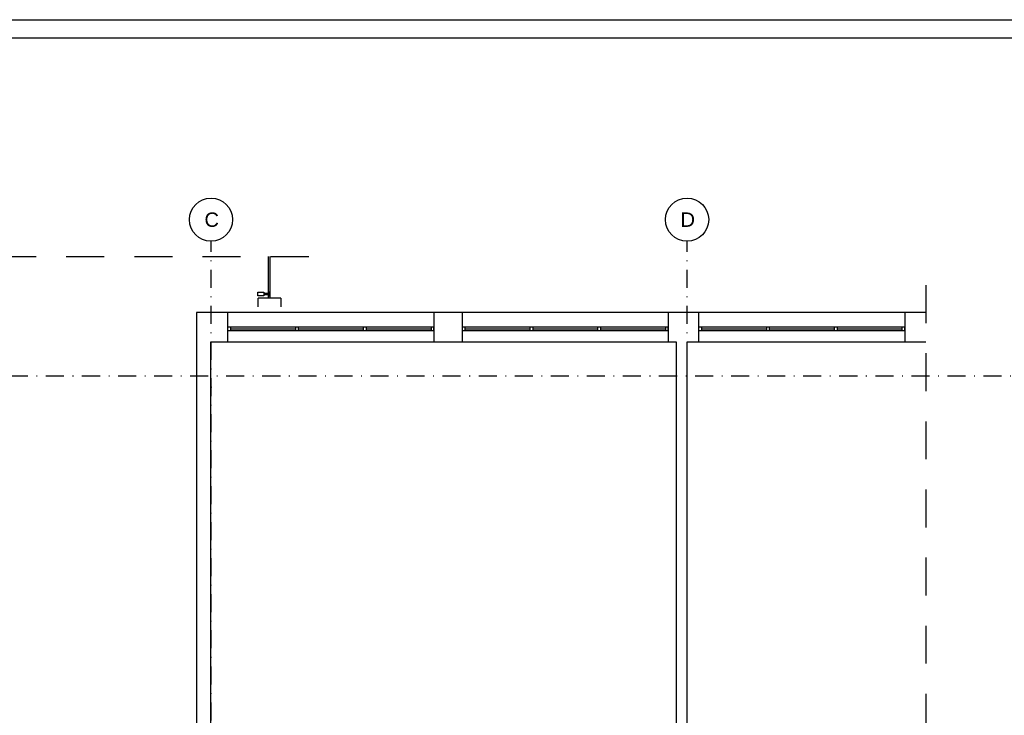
# Model space of a CAD drawing. Header units: metres. Extents: x -1395 to 3805, y -1606 to 1418.
# Tile 6 of 11: x 90 to 1456, y 399 to 1364. Entities that reach past the tile are written whole.
import ezdxf
from ezdxf.enums import TextEntityAlignment as Align

# ---------------------------------------------------------------- set-up
doc = ezdxf.new("R2010")
doc.units = ezdxf.units.M
doc.header["$LTSCALE"] = 50
doc.header["$MEASUREMENT"] = 0
for name, pattern in [('DASHDOTX2', [1, 0.5, -0.25, 0, -0.25]), ('DO', [1, 0.5, -0.24, 0.02, -0.24]), ('DP', [0.63, 0.35, -0.28])]:
    doc.linetypes.add(name, pattern=pattern)
for name, color, linetype in [('A_osie', 7, 'Continuous'), ('BS_lpd', 1, 'DP'), ('BS_ram', 2, 'Continuous'), ('BZ_osd', 1, 'DO'), ('k3_sciany istn', 1, 'DP')]:
    doc.layers.add(name, color=color, linetype=linetype)
doc.styles.add('GENERATED_STYLE_1', font='arial.ttf')

msp = doc.modelspace()

# ---------------------------------------------------------------- linework, layer by layer
at = {"layer": 'A_osie', "color": 18, "linetype": 'DASHDOTX2', "lineweight": 5}
msp.add_point((1015.74, 853.79), dxfattribs=at)
msp.add_point((1015.74, 853.79), dxfattribs=at)
at = {"layer": 'BS_lpd', "ltscale": 3}
for p, q in [((-33.87, 1034.96), (506.71, 1034.96)), ((1346.74, 995.42), (1346.74, -840.71))]:
    msp.add_line(p, q, dxfattribs=at)
at = {"layer": 'BS_ram', "color": 1}
msp.add_lwpolyline([(-1395.38, -1606.3), (-1395.38, 1363.7), (3804.62, 1363.7), (3804.62, -1606.3)], close=True, dxfattribs=at)
at = {"layer": 'BS_ram'}
msp.add_lwpolyline([(-1245.38, -1581.3), (-1245.38, 1338.7), (3779.62, 1338.7), (3779.62, -1581.3)], close=True, dxfattribs=at)
at = {"layer": 'BZ_osd'}
for p, q in [((355.74, -908.39), (355.74, 1056.3)), ((1015.74, -908.39), (1015.74, 1056.3)), ((2701.85, 869.21), (-1149.82, 869.21))]:
    msp.add_line(p, q, dxfattribs=at)
at = {"layer": 'BZ_osd', "color": 7, "linetype": 'Continuous'}
for centre in [(355.74, 1086.3), (1015.74, 1086.3)]:
    msp.add_circle(centre, 30, dxfattribs=at)
at = {"layer": 'k3_sciany istn', "linetype": 'Continuous'}
for p, q in [((435.09, 1034.96), (435.09, 977.49)), ((437.64, 977.49), (437.64, 1034.96)), ((420.7, 980.57), (420.7, 985.72)), ((420.7, 985.72), (428.92, 985.72)), ((428.92, 985.72), (428.92, 980.57)), ((428.92, 984.17), (435.09, 984.17)), ((437.15, 985.72), (435.09, 985.72)), ((437.15, 980.57), (437.15, 985.72)), ((428.92, 980.57), (420.7, 980.57)), ((421.14, 965.49), (421.14, 977.49)), ((452.64, 977.49), (421.14, 977.49)), ((435.09, 982.12), (428.92, 982.12)), ((435.09, 980.57), (437.15, 980.57)), ((452.64, 977.49), (452.64, 965.49)), ((378.74, 957.31), (378.74, 916.81)), ((664.74, 957.31), (378.74, 957.31)), ((664.74, 957.31), (664.74, 916.81)), ((703.74, 957.31), (703.74, 916.81)), ((989.74, 957.31), (703.74, 957.31)), ((989.74, 957.31), (989.74, 916.81)), ((1031.74, 957.31), (1031.74, 916.81)), ((1317.74, 957.31), (1031.74, 957.31)), ((1317.74, 957.31), (1317.74, 916.81)), ((664.74, 937.31), (378.74, 937.31)), ((378.74, 937.31), (378.74, 932.31)), ((378.74, 932.31), (664.74, 932.31)), ((382.74, 937.31), (382.74, 932.31)), ((382.74, 934.81), (472.74, 934.81)), ((472.74, 937.31), (472.74, 932.31)), ((476.74, 937.31), (476.74, 932.31)), ((476.74, 934.81), (566.74, 934.81)), ((566.74, 937.31), (566.74, 932.31)), ((570.74, 937.31), (570.74, 932.31)), ((570.74, 934.81), (660.74, 934.81)), ((660.74, 937.31), (660.74, 932.31)), ((664.74, 932.31), (664.74, 937.31)), ((989.74, 937.31), (703.74, 937.31)), ((703.74, 937.31), (703.74, 932.31)), ((703.74, 932.31), (989.74, 932.31)), ((707.74, 937.31), (707.74, 932.31)), ((707.74, 934.81), (797.74, 934.81)), ((797.74, 937.31), (797.74, 932.31)), ((801.74, 937.31), (801.74, 932.31)), ((801.74, 934.81), (891.74, 934.81)), ((891.74, 937.31), (891.74, 932.31)), ((895.74, 937.31), (895.74, 932.31)), ((895.74, 934.81), (985.74, 934.81)), ((985.74, 937.31), (985.74, 932.31)), ((989.74, 932.31), (989.74, 937.31)), ((1317.74, 937.31), (1031.74, 937.31)), ((1031.74, 937.31), (1031.74, 932.31)), ((1031.74, 932.31), (1317.74, 932.31)), ((1035.74, 937.31), (1035.74, 932.31)), ((1035.74, 934.81), (1125.74, 934.81)), ((1125.74, 937.31), (1125.74, 932.31)), ((1129.74, 937.31), (1129.74, 932.31)), ((1129.74, 934.81), (1219.74, 934.81)), ((1219.74, 937.31), (1219.74, 932.31)), ((1223.74, 937.31), (1223.74, 932.31)), ((1223.74, 934.81), (1313.74, 934.81)), ((1313.74, 937.31), (1313.74, 932.31)), ((1317.74, 932.31), (1317.74, 937.31)), ((378.74, 916.81), (664.74, 916.81)), ((703.74, 916.81), (989.74, 916.81)), ((1031.74, 916.81), (1317.74, 916.81))]:
    msp.add_line(p, q, dxfattribs=at)
at = {"layer": 'k3_sciany istn', "linetype": 'Continuous', "flags": 128}
for points in [[(335.74, 957.31), (335.74, 266.71)], [(378.74, 957.31), (335.74, 957.31)], [(703.74, 957.31), (664.74, 957.31)], [(1031.74, 957.31), (989.74, 957.31)], [(1346.74, 957.31), (1317.74, 957.31)], [(355.69, 287.01), (355.69, 916.81)], [(355.69, 916.81), (378.74, 916.81)], [(664.74, 916.81), (703.74, 916.81)], [(989.74, 916.81), (1000.74, 916.81)], [(1000.74, 916.81), (1000.74, 287.01)], [(1015.74, 287.01), (1015.74, 916.81)], [(1015.74, 916.81), (1031.74, 916.81)], [(1317.74, 916.81), (1346.74, 916.81)]]:
    msp.add_lwpolyline(points, dxfattribs=at)
at = {"layer": 'k3_sciany istn', "linetype": 'Continuous'}
msp.add_point((355.74, 853.79), dxfattribs=at)
msp.add_point((355.74, 853.79), dxfattribs=at)

# ---------------------------------------------------------------- texts
at = {"layer": 'BZ_osd', "color": 7, "linetype": 'Continuous', "style": 'GENERATED_STYLE_1'}
for tag, p in [('C', (356.72, 1086.3)), ('D', (1016.72, 1086.3))]:
    msp.add_attdef(tag, text='C', height=20, dxfattribs=at).set_placement(p, align=Align.MIDDLE_CENTER)

doc.saveas('drawing.dxf')
